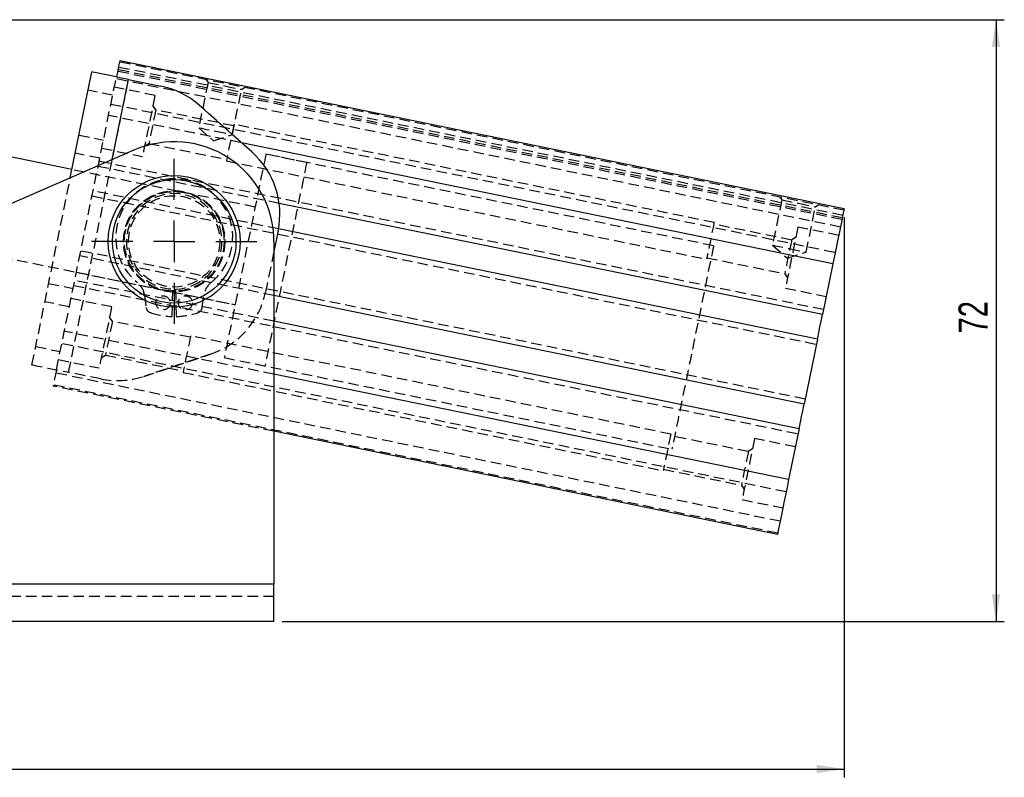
# Model space of a CAD drawing. Extents: x 26 to 331, y 10 to 276.
# Tile 8 of 8: x 213 to 331, y 185 to 276. Entities that reach past the tile are written whole.
import ezdxf

# ---------------------------------------------------------------- set-up
doc = ezdxf.new("R2010")
doc.units = 0
doc.linetypes.add('HIDDEN', pattern=[1.905, 1.27, -0.635])
doc.layers.get('0').update_dxf_attribs({"linetype": 'CONTINUOUS'})
doc.styles.add('SLDTEXTSTYLE0', font='TXT', dxfattribs={"width": 0.75})
doc.dimstyles.new('SLDDIMSTYLE0', dxfattribs={"dimtxt": 3.5, "dimasz": 3.302, "dimexe": 0, "dimexo": 0.0625, "dimgap": 0.875, "dimtad": 1, "dimdec": 0, "dimrnd": 1e-09, "dimzin": 12, "dimtxsty": 'SLDTEXTSTYLE0', "dimsah": 1, "dimcen": 0.09, "dimazin": 3, "dimtfac": 1, "dimtdec": 0, "dimtofl": 0, "dimtmove": 0, "dimatfit": 3, "dimtolj": 1, "dimtzin": 12})
doc.dimstyles.new('SLDDIMSTYLE1', dxfattribs={"dimtxt": 3.5, "dimasz": 3.302, "dimexe": 0, "dimexo": 0.0625, "dimgap": 0.875, "dimtad": 1, "dimdec": 0, "dimrnd": 1e-09, "dimzin": 12, "dimtxsty": 'SLDTEXTSTYLE0', "dimsah": 1, "dimcen": 0.09, "dimazin": 3, "dimtfac": 1, "dimtofl": 0, "dimtmove": 0, "dimatfit": 3, "dimtolj": 1, "dimtzin": 12})

# ---------------------------------------------------------------- blocks, each defined once
blk = doc.blocks.new('_D_2')
at = {"color": 179, "linetype": 'CONTINUOUS'}
for p, q in [((311.82, 252.61), (311.82, 185.16)), ((43.66, 237.95), (43.66, 185.16)), ((43.66, 186.16), (311.82, 186.16))]:
    blk.add_line(p, q, dxfattribs=at)
for points in [[(43.66, 186.16), (46.96, 185.66), (46.96, 186.67)], [(311.82, 186.16), (308.51, 186.67), (308.51, 185.66)]]:
    blk.add_solid(points, dxfattribs=at)
at = {"color": 179, "linetype": 'CONTINUOUS', "insert": (169.49, 190.68, 0.1), "char_height": 3.5, "attachment_point": 1, "style": 'SLDTEXTSTYLE0'}
blk.add_mtext('268', dxfattribs=at)
blk = doc.blocks.new('_D_3')
at = {"color": 179, "linetype": 'CONTINUOUS'}
for p, q in [((132.81, 276.41), (331.1, 276.41)), ((330.1, 276.41), (330.1, 203.92)), ((244.18, 203.92), (331.1, 203.92))]:
    blk.add_line(p, q, dxfattribs=at)
for points in [[(330.1, 276.41), (329.59, 273.11), (330.61, 273.11)], [(330.1, 203.92), (330.61, 207.22), (329.59, 207.22)]]:
    blk.add_solid(points, dxfattribs=at)
at = {"color": 179, "linetype": 'CONTINUOUS', "insert": (325.59, 238.62, 0.1), "char_height": 3.5, "attachment_point": 1, "rotation": 90, "style": 'SLDTEXTSTYLE0'}
blk.add_mtext('72', dxfattribs=at)
blk = doc.blocks.new('_D_4')
at = {"color": 179, "linetype": 'CONTINUOUS'}
for p, q in [((158.18, 246.1), (194.24, 246.1)), ((193.24, 246.1), (193.24, 203.92))]:
    blk.add_line(p, q, dxfattribs=at)
for points in [[(193.24, 246.1), (192.73, 242.8), (193.74, 242.8)], [(193.24, 203.92), (193.74, 207.22), (192.73, 207.22)]]:
    blk.add_solid(points, dxfattribs=at)
at = {"color": 179, "linetype": 'CONTINUOUS', "insert": (188.72, 219.59, 0.1), "char_height": 3.5, "attachment_point": 1, "rotation": 90, "style": 'SLDTEXTSTYLE0'}
blk.add_mtext('42', dxfattribs=at)
blk = doc.blocks.new('SW_CENTERMARKSYMBOL_5')
at = {"color": 0, "linetype": 'CONTINUOUS'}
for p, q in [((0, 5), (0, 9.9375)), ((0, 0), (0, 2.5)), ((-5, 0), (-9.9375, 0)), ((0, 0), (-2.5, 0)), ((0, 0), (0, -2.5)), ((0, 0), (2.5, 0)), ((5, 0), (9.9375, 0)), ((0, -5), (0, -9.9375))]:
    blk.add_line(p, q, dxfattribs=at)

msp = doc.modelspace()

# ---------------------------------------------------------------- linework, layer by layer
at = {"color": 7, "linetype": 'CONTINUOUS'}
for p, q in [((311.815444, 253.612581), (224.624779, 271.467204)), ((218.675319, 257.367934), (221.284534, 270.109701)), ((225.69305, 269.206944), (229.568597, 268.413319)), ((218.87717, 258.353657), (166.95464, 268.986183)), ((234.198179, 266.097742), (240.531589, 260.480042)), ((310.464609, 247.015971), (239.275995, 261.593743)), ((226.408433, 260.71985), (130.192317, 219.014991)), ((309.209469, 240.886665), (243.813704, 254.278197)), ((243.692573, 250.992778), (243.1808, 248.493607)), ((308.603618, 237.928058), (243.734862, 251.211672)), ((243.1808, 249.709654), (243.1808, 208.422041)), ((310.464609, 247.015971), (309.209469, 240.886665)), ((307.002727, 230.110289), (243.1808, 243.179533)), ((306.39686, 227.151684), (243.1808, 240.096862)), ((308.603618, 237.928058), (307.002727, 230.110289)), ((305.141721, 221.022377), (243.1808, 233.710534)), ((303.7909, 214.425765), (243.1808, 226.837303)), ((306.39686, 227.151684), (305.141721, 221.022377)), ((243.1808, 208.422041), (127.180803, 208.422041)), ((243.1808, 203.922041), (243.1808, 208.422041)), ((243.1808, 203.922041), (127.180803, 203.922041))]:
    msp.add_line(p, q, dxfattribs=at)
at = {"color": 7, "linetype": 'HIDDEN'}
for p, q in [((311.594773, 252.534944), (224.4041, 270.389567)), ((311.656121, 252.834539), (224.465448, 270.689155)), ((311.785344, 253.465633), (224.594686, 271.320256)), ((217.001456, 234.239728), (224.22355, 269.507865)), ((218.470957, 233.938807), (225.69305, 269.206944)), ((311.368946, 251.432179), (224.17828, 269.286799)), ((311.553005, 252.330991), (224.362332, 270.185615)), ((235.028173, 269.183713), (235.248644, 268.849696)), ((223.772164, 267.303604), (220.833156, 267.905447)), ((228.871133, 267.280205), (223.972778, 268.283273)), ((235.248644, 268.849696), (234.131831, 263.395871)), ((238.181788, 262.566532), (239.2986, 268.020361)), ((239.2986, 268.020361), (239.632625, 268.240831)), ((223.556507, 266.250457), (310.74718, 248.395837)), ((228.957694, 265.544555), (228.620369, 266.055617)), ((238.330204, 263.625282), (228.957694, 265.544555)), ((240.531589, 260.480042), (234.198179, 266.097742)), ((239.275995, 261.593743), (223.273944, 264.870591)), ((234.131831, 263.395871), (235.9174, 261.812079)), ((296.167466, 251.968353), (238.366913, 263.804561)), ((219.729777, 262.517258), (222.668793, 261.915418)), ((235.9174, 261.812079), (238.181788, 262.566532)), ((222.468178, 260.935745), (227.366533, 259.932677)), ((227.617297, 261.157266), (228.128362, 261.494598)), ((228.128362, 261.494598), (237.500865, 259.575325)), ((218.470957, 233.938807), (223.716121, 259.552869)), ((222.217407, 259.711157), (219.278399, 260.313)), ((247.122097, 259.20464), (242.223743, 260.207708)), ((296.105612, 249.173953), (242.223743, 260.207708)), ((243.813704, 254.278197), (222.018804, 258.741285)), ((309.332851, 241.48916), (222.142178, 259.343783)), ((237.464156, 259.396045), (295.264709, 247.559837)), ((214.062441, 234.841569), (218.675319, 257.367934)), ((240.919757, 253.83985), (218.87717, 258.353657)), ((240.919757, 253.83985), (221.816185, 257.751818)), ((221.289571, 255.180183), (308.480236, 237.325561)), ((243.734862, 251.211672), (221.412953, 255.782682)), ((304.094944, 255.040451), (304.315406, 254.70643)), ((304.315406, 254.70643), (303.198594, 249.252605)), ((307.248551, 248.423266), (308.365363, 253.877091)), ((308.365363, 253.877091), (308.699388, 254.097565)), ((305.503267, 249.869804), (296.130765, 251.789073)), ((311.163444, 250.428653), (306.265089, 251.431721)), ((306.014333, 250.207133), (305.503267, 249.869804)), ((201.092288, 249.746571), (238.512393, 242.083806)), ((303.198594, 249.252605), (304.984171, 247.668813)), ((243.1808, 243.179533), (219.812054, 247.96491)), ((307.126093, 230.712785), (219.935428, 248.567409)), ((243.1808, 248.493607), (242.181126, 243.611797)), ((295.301426, 247.739117), (304.673928, 245.819843)), ((304.984171, 247.668813), (307.248551, 248.423266)), ((219.408821, 245.995774), (238.512393, 242.083806)), ((304.673928, 245.819843), (305.011261, 245.308782)), ((216.068577, 244.638274), (219.007592, 244.036431)), ((219.082821, 244.403808), (306.273494, 226.549187)), ((243.1808, 240.096862), (219.206195, 245.006307)), ((227.612864, 243.199556), (227.804992, 241.740203)), ((230.930801, 240.663107), (231.021966, 243.961847)), ((231.339644, 243.961847), (231.430802, 240.663107)), ((234.556611, 241.740203), (234.748739, 243.199556)), ((304.760489, 244.084193), (309.658844, 243.081125)), ((218.556206, 241.832173), (215.617198, 242.434013)), ((223.655175, 241.808775), (218.756821, 242.811843)), ((223.741743, 240.073125), (223.404411, 240.584186)), ((233.114246, 238.153852), (223.741743, 240.073125)), ((243.1808, 233.710534), (217.951055, 238.876998)), ((290.951509, 226.496923), (233.150962, 238.333131)), ((214.513827, 237.045827), (217.452835, 236.443986)), ((304.839108, 219.544543), (217.648435, 237.399164)), ((222.401339, 235.685836), (222.912404, 236.023166)), ((222.912404, 236.023166), (232.284907, 234.103895)), ((235.545408, 236.130673), (227.513622, 233.454627)), ((227.513622, 233.454627), (235.545408, 236.130671)), ((217.252221, 235.464315), (222.150575, 234.461247)), ((237.2084, 235.715947), (242.106754, 234.712879)), ((237.2084, 235.715947), (291.090268, 224.682192)), ((304.11284, 215.997973), (216.922175, 233.852594)), ((222.346503, 233.145186), (218.470957, 233.938807)), ((232.248198, 233.924615), (290.048752, 222.088405)), ((303.820986, 214.572716), (216.630321, 232.427337)), ((243.1808, 226.837303), (216.600228, 232.280386)), ((300.28731, 224.398372), (290.914807, 226.317643)), ((305.947486, 224.957223), (301.049146, 225.960291)), ((300.798375, 224.735702), (300.28731, 224.398372)), ((290.085468, 222.267685), (299.457971, 220.348414)), ((299.457971, 220.348414), (299.795303, 219.837351)), ((299.544531, 218.612763), (304.442886, 217.609694)), ((243.1808, 208.422041), (127.180803, 208.422041)), ((243.1808, 206.922041), (127.180803, 206.922041))]:
    msp.add_line(p, q, dxfattribs=at)
at = {"color": 8, "linetype": 'CONTINUOUS'}
msp.add_line((223.716121, 259.552869), (225.69305, 269.206944), dxfattribs=at)
at = {"color": 7, "linetype": 'CONTINUOUS', "flags": 128}
for points in [[(224.624779, 271.467204), (224.48695, 270.794149), (224.339466, 270.073946), (224.22355, 269.507865)], [(225.69305, 269.206944), (224.832993, 269.383061), (224.005986, 269.552412), (223.243814, 269.708487), (222.575765, 269.845287), (222.027506, 269.95756), (221.620116, 270.040984), (221.369248, 270.092356), (221.284534, 270.109701)], [(311.815444, 253.612581), (311.677623, 252.939529), (311.530131, 252.219322), (311.373371, 251.453753), (311.2077, 250.644731), (311.033535, 249.794274), (310.851339, 248.904503), (310.661543, 247.977632), (310.464609, 247.015971)], [(308.603618, 237.928058), (308.641214, 238.111678), (308.766026, 238.721172), (308.906544, 239.40736), (309.047062, 240.093551), (309.171874, 240.703045), (309.209469, 240.886665)], [(306.39686, 227.151684), (306.434471, 227.335301), (306.559283, 227.944798), (306.699786, 228.630987), (306.840304, 229.317176), (306.965116, 229.926671), (307.002727, 230.110289)], [(305.141721, 221.022377), (304.944802, 220.060716), (304.755006, 219.133845), (304.572794, 218.244072), (304.398644, 217.393615), (304.232973, 216.584595), (304.076198, 215.819026), (303.928721, 215.098818), (303.7909, 214.425765)]]:
    msp.add_lwpolyline(points, dxfattribs=at)
at = {"color": 7, "linetype": 'HIDDEN', "flags": 128}
for points in [[(235.248644, 268.849696), (235.31061, 268.837008), (235.578384, 268.782171), (236.029859, 268.689725), (236.616116, 268.56967), (237.273622, 268.435027)], [(237.273622, 268.435027), (237.931136, 268.300383), (238.517392, 268.180332), (238.968867, 268.087882), (239.236641, 268.033049), (239.2986, 268.020361)], [(228.871133, 267.280205), (228.865649, 267.25342), (228.822242, 267.04147), (228.737961, 266.629889), (228.617701, 266.042597), (228.468444, 265.313725), (228.298869, 264.48563), (228.118833, 263.606443), (227.938797, 262.727252), (227.769222, 261.899157), (227.619964, 261.170286), (227.499697, 260.582994), (227.415416, 260.171413), (227.372016, 259.959462), (227.366533, 259.932677)], [(228.957694, 265.544555), (228.956278, 265.537637), (228.922773, 265.373996), (228.848111, 265.009402), (228.74039, 264.483358), (228.611279, 263.852875), (228.474777, 263.186275), (228.345666, 262.555792), (228.237945, 262.029751), (228.163283, 261.665153), (228.129778, 261.501513), (228.128362, 261.494598)], [(234.131831, 263.395871), (234.19379, 263.383183), (234.461564, 263.32835), (234.91304, 263.235896), (235.499296, 263.115845), (236.15681, 262.981202)], [(238.366913, 263.804561), (238.344822, 263.696677), (238.280709, 263.383589), (238.180849, 262.895933), (238.055016, 262.281458), (237.915534, 261.600303), (237.776052, 260.919153), (237.650219, 260.304674), (237.550359, 259.817022), (237.486247, 259.50393), (237.464156, 259.396045)], [(236.15681, 262.981202), (236.814316, 262.846558), (237.400572, 262.726507), (237.852055, 262.634057), (238.119822, 262.579224), (238.181788, 262.566532)], [(242.223743, 260.207708), (242.202293, 260.102942), (242.1383, 259.790438), (242.032859, 259.275547), (241.887781, 258.567072), (241.70554, 257.677137), (241.489265, 256.620972), (241.242651, 255.416646), (240.969907, 254.084769), (240.675721, 252.648122), (240.365106, 251.131295), (240.04339, 249.560236), (239.716071, 247.961826), (239.38876, 246.363419), (239.067044, 244.79236), (238.756429, 243.275533), (238.462235, 241.838886), (238.189499, 240.507009), (237.942885, 239.302683), (237.726602, 238.246518), (237.544369, 237.356584), (237.399291, 236.64811), (237.29385, 236.133215), (237.229857, 235.820712), (237.2084, 235.715947)], [(242.223743, 260.207708), (242.202293, 260.102942), (242.1383, 259.790438), (242.032859, 259.275547), (241.887781, 258.567072), (241.70554, 257.677137), (241.489265, 256.620972), (241.242651, 255.416646), (240.969907, 254.084769), (240.675721, 252.648122), (240.365106, 251.131295), (240.04339, 249.560236), (239.716071, 247.961826), (239.38876, 246.363419), (239.067044, 244.79236), (238.756429, 243.275533), (238.462235, 241.838886), (238.189499, 240.507009), (237.942885, 239.302683), (237.726602, 238.246518), (237.544369, 237.356584), (237.399291, 236.64811), (237.29385, 236.133215), (237.229857, 235.820712), (237.2084, 235.715947)], [(247.122097, 259.20464), (247.100647, 259.099874), (247.036654, 258.78737), (246.931214, 258.272476), (246.786136, 257.564004), (246.603895, 256.674069), (246.387619, 255.617904), (246.140997, 254.413578), (245.868262, 253.081697), (245.574068, 251.645054), (245.263461, 250.128227), (244.941745, 248.557168), (244.614426, 246.958758), (244.287107, 245.360351), (243.965391, 243.789292), (243.654783, 242.272462), (243.36059, 240.835818), (243.087854, 239.503938), (242.841232, 238.299615), (242.624957, 237.243448), (242.442716, 236.353516), (242.297638, 235.64504), (242.192205, 235.130147), (242.128204, 234.817644), (242.106754, 234.712879)], [(304.315406, 254.70643), (304.37738, 254.693742), (304.645139, 254.638906), (305.096615, 254.546455), (305.682886, 254.426404), (306.340385, 254.291761)], [(306.340385, 254.291761), (306.997899, 254.157118), (307.584155, 254.037066), (308.03563, 253.944612), (308.303404, 253.88978), (308.365363, 253.877091)], [(296.167466, 251.968353), (296.145383, 251.860469), (296.081263, 251.547377), (295.981411, 251.059725), (295.85557, 250.44525), (295.716095, 249.764095), (295.576606, 249.082941), (295.45078, 248.468465), (295.350913, 247.980814), (295.286808, 247.667721), (295.264709, 247.559837)], [(306.265089, 251.431721), (306.259606, 251.404936), (306.216213, 251.192986), (306.131933, 250.781405), (306.011665, 250.194113), (305.8624, 249.465241), (305.692825, 248.637146), (305.512789, 247.757959), (305.332753, 246.878768), (305.163178, 246.050674), (305.013928, 245.321802), (304.893661, 244.73451), (304.80938, 244.322929), (304.765973, 244.110978), (304.760489, 244.084193)], [(296.105612, 249.173953), (296.084169, 249.069187), (296.020168, 248.756683), (295.914728, 248.241792), (295.76965, 247.533317), (295.587424, 246.643382), (295.371133, 245.587218), (295.124519, 244.382891), (294.851783, 243.051014), (294.55759, 241.614367), (294.246975, 240.09754), (293.925259, 238.526481), (293.59794, 236.928073), (293.270636, 235.329664), (292.94892, 233.758605), (292.638305, 232.241777), (292.344112, 230.805132), (292.071376, 229.473253), (291.824761, 228.268928), (291.608471, 227.212763), (291.426245, 226.322829), (291.281167, 225.614355), (291.175726, 225.09946), (291.111726, 224.786957), (291.090268, 224.682192)], [(303.198594, 249.252605), (303.260553, 249.239913), (303.528327, 249.185081), (303.979803, 249.09263), (304.566059, 248.972579), (305.223573, 248.837936)], [(305.503267, 249.869804), (305.501852, 249.862886), (305.468339, 249.699245), (305.393684, 249.334647), (305.285964, 248.808607), (305.156845, 248.178124), (305.020351, 247.511524), (304.891232, 246.881041), (304.783512, 246.355), (304.708857, 245.990402), (304.675344, 245.826761), (304.673928, 245.819843)], [(305.223573, 248.837936), (305.881086, 248.703293), (306.467343, 248.583241), (306.918818, 248.490787), (307.186592, 248.435955), (307.248551, 248.423266)], [(223.655175, 241.808775), (223.649691, 241.78199), (223.606292, 241.57004), (223.522003, 241.158458), (223.401744, 240.571166), (223.252486, 239.842295), (223.082911, 239.0142), (222.902875, 238.135009), (222.722839, 237.255822), (222.553264, 236.427727), (222.404007, 235.698856), (222.283739, 235.111562), (222.199458, 234.699982), (222.156059, 234.488032), (222.150575, 234.461247)], [(223.741743, 240.073125), (223.74032, 240.066207), (223.706815, 239.902566), (223.632153, 239.537972), (223.524432, 239.011928), (223.395321, 238.381444), (223.258819, 237.714845), (223.129708, 237.084362), (223.021987, 236.558319), (222.947333, 236.193723), (222.91382, 236.030082), (222.912404, 236.023166)], [(233.150962, 238.333131), (233.128864, 238.225247), (233.064752, 237.912155), (232.964892, 237.424503), (232.839066, 236.810028), (232.699576, 236.128873), (232.560094, 235.447721), (232.434261, 234.833243), (232.334401, 234.345592), (232.270289, 234.0325), (232.248198, 233.924615)], [(214.062441, 234.841569), (214.147154, 234.824223), (214.398022, 234.772849), (214.805413, 234.689425), (215.353664, 234.577156), (216.02172, 234.440354), (216.783892, 234.284279), (217.610899, 234.114927), (218.470957, 233.938807)], [(217.001456, 234.239728), (216.885533, 233.673648), (216.738049, 232.953439), (216.600228, 232.280386)], [(290.951509, 226.496923), (290.929425, 226.389038), (290.865305, 226.075946), (290.765453, 225.588295), (290.639612, 224.973817), (290.500138, 224.292665), (290.360648, 223.61151), (290.234822, 222.997033), (290.134955, 222.509381), (290.07085, 222.196289), (290.048752, 222.088405)], [(301.049146, 225.960291), (301.043648, 225.933504), (301.000256, 225.721556), (300.915975, 225.309975), (300.795707, 224.722683), (300.646443, 223.993811), (300.476882, 223.165716), (300.296832, 222.286527), (300.116796, 221.407337), (299.94722, 220.579243), (299.79797, 219.850371), (299.677703, 219.263079), (299.593422, 218.851497), (299.550015, 218.639549), (299.544531, 218.612763)], [(300.28731, 224.398372), (300.285894, 224.391456), (300.252381, 224.227815), (300.177727, 223.863217), (300.070006, 223.337176), (299.940887, 222.706693), (299.804393, 222.040092), (299.675274, 221.40961), (299.567554, 220.883567), (299.492899, 220.518971), (299.459386, 220.35533), (299.457971, 220.348414)]]:
    msp.add_lwpolyline(points, dxfattribs=at)
at = {"color": 7, "linetype": 'CONTINUOUS'}
for radius in [7.9375, 7.4375]:
    msp.add_circle((231.180804, 249.709652), radius, dxfattribs=at)
at = {"color": 7, "linetype": 'HIDDEN'}
for centre, radius in [((231.180804, 249.709652), 6.1), ((231.180804, 249.709652), 6.05), ((231.180804, 249.709652), 6), ((231.180804, 249.709652), 5.5), ((229.830804, 242.306739), 0.85), ((232.530804, 242.306739), 0.85)]:
    msp.add_circle(centre, radius, dxfattribs=at)
at = {"color": 7, "linetype": 'CONTINUOUS'}
for centre, radius, start, end in [((227.562459, 258.616617), 10, 48.42714862, 78.42714993), ((231.180804, 249.709652), 11.999999, 0, 113.43431178), ((233.895871, 252.998914), 10, 348.42714993, 48.42714862)]:
    msp.add_arc(centre, radius, start, end, dxfattribs=at)
at = {"color": 7, "linetype": 'HIDDEN'}
for centre, radius, start, end in [((231.180804, 250.218262), 7.04139, 309.03918176, 230.96081824), ((231.180804, 249.709652), 5.75, 271.58295771, 268.41704229), ((225.235399, 242.886555), 2.397983, 7.5, 50.96081824), ((237.126209, 242.886555), 2.397983, 129.03918176, 172.5), ((232.384418, 245.617935), 10, 288.42715125, 348.42714993), ((228.548578, 241.838097), 0.75, 187.5, 251.51020982), ((231.180804, 249.709652), 9.05, 251.51020982, 268.41704229), ((231.180804, 249.709652), 9.05, 271.58295771, 288.48979018), ((233.81303, 241.838097), 0.75, 288.48979018, 352.5), ((224.352639, 242.94189), 10, 258.42714993, 288.42715125)]:
    msp.add_arc(centre, radius, start, end, dxfattribs=at)

# ---------------------------------------------------------------- block references
at = {"color": 179, "linetype": 'CONTINUOUS'}
msp.add_blockref('SW_CENTERMARKSYMBOL_5', (231.180804, 249.709652), dxfattribs=at)

# ---------------------------------------------------------------- dimensions: what is measured, and where the dimension line sits
for base, p1, dimstyle, picture, middle in [((330.098933, 203.922041), (131.807157, 276.409064), 'SLDDIMSTYLE0', '_D_3', (330.098933, 242.628595)), ((193.236386, 203.922041), (157.180803, 246.098147), 'SLDDIMSTYLE1', '_D_4', (193.236386, 223.596827))]:
    dim = msp.add_linear_dim(base=base, p1=p1, p2=(243.180803, 203.922041), angle=90, dimstyle=dimstyle, dxfattribs=at)
    dim.commit()
    dim.dimension.update_dxf_attribs({"geometry": picture, "text_midpoint": middle, "dimtype": 160})
dim = msp.add_linear_dim(base=(311.815443, 186.164491), p1=(43.660551, 238.949125), p2=(311.815443, 253.612582), dimstyle='SLDDIMSTYLE1', dxfattribs=at)
dim.commit()
dim.dimension.update_dxf_attribs({"geometry": '_D_2', "text_midpoint": (174.786844, 186.164491), "dimtype": 160})

doc.saveas('drawing.dxf')
